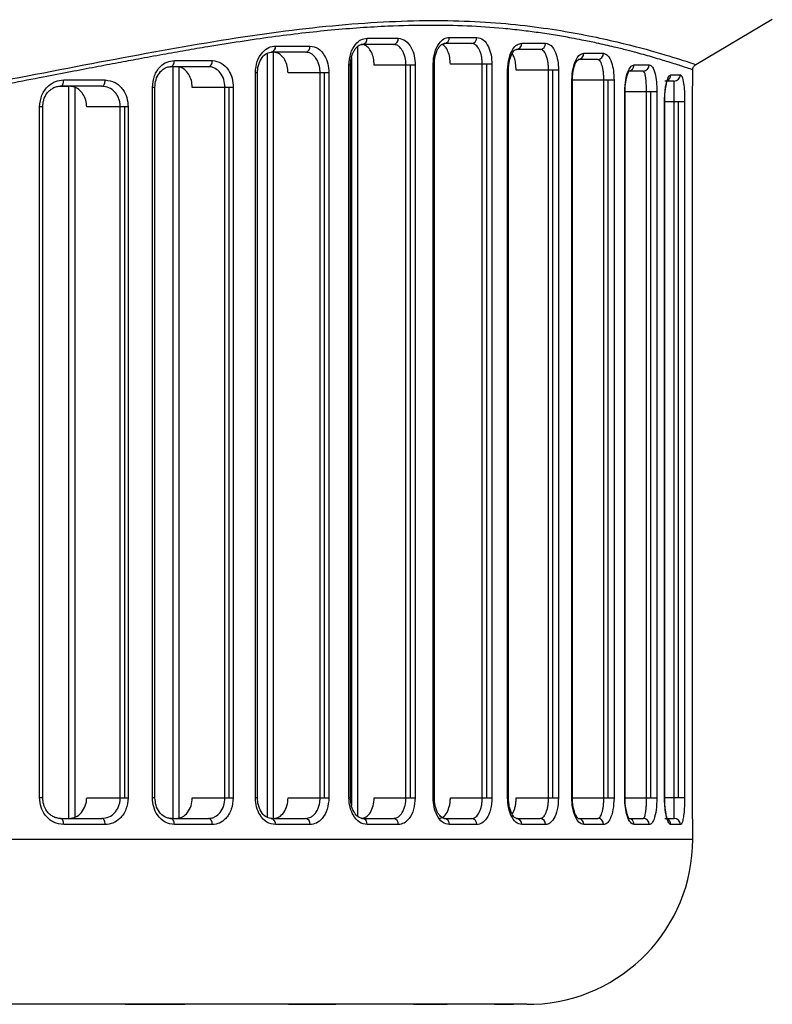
# Model space of a CAD drawing. Header units: millimetres. Extents: x 0 to 320, y 0 to 226.
# Tile 5 of 9: x 114 to 150, y 8 to 56. Entities that reach past the tile are written whole.
import ezdxf

# ---------------------------------------------------------------- set-up
doc = ezdxf.new("R2010")
doc.units = ezdxf.units.MM

msp = doc.modelspace()

# ---------------------------------------------------------------- linework, layer by layer
at = {"color": 7, "linetype": 'Continuous', "lineweight": 25}
for p, q in [((146.578, 53.58), (150.284, 55.772)), ((130.653, 54.857), (132.161, 54.857)), ((134.635, 54.897), (135.973, 54.897)), ((126.214, 54.478), (127.888, 54.478)), ((130.194, 54.44), (130.194, 17.198)), ((131.929, 54.557), (130.429, 54.557)), ((135.723, 54.597), (134.392, 54.597)), ((138.145, 54.615), (139.302, 54.615)), ((125.812, 54.125), (125.812, 17.135)), ((127.677, 54.178), (126.011, 54.178)), ((126.105, 54.178), (126.105, 17.081)), ((129.901, 53.925), (129.901, 17.713)), ((139.036, 54.315), (137.884, 54.315)), ((141.148, 54.124), (142.108, 54.124)), ((122.972, 53.477), (121.134, 53.477)), ((121.245, 53.477), (121.245, 17.081)), ((121.319, 53.777), (123.16, 53.777)), ((121.538, 53.458), (121.538, 17.081)), ((129.775, 18.081), (129.775, 53.557)), ((129.854, 53.557), (129.775, 53.557)), ((129.854, 18.081), (129.854, 53.557)), ((132.985, 53.557), (130.996, 53.557)), ((132.538, 18.081), (132.538, 53.557)), ((132.75, 18.081), (132.75, 53.557)), ((132.985, 53.557), (132.985, 18.081)), ((133.852, 18.081), (133.852, 53.597)), ((133.912, 53.597), (133.852, 53.597)), ((133.912, 18.081), (133.912, 53.597)), ((136.7, 53.597), (134.688, 53.597)), ((136.235, 18.081), (136.235, 53.597)), ((136.447, 18.081), (136.447, 53.597)), ((136.7, 53.597), (136.7, 18.081)), ((141.829, 53.824), (140.873, 53.824)), ((143.588, 53.566), (144.321, 53.566)), ((125.242, 18.081), (125.242, 53.178)), ((125.344, 53.178), (125.242, 53.178)), ((125.344, 18.081), (125.344, 53.178)), ((128.806, 53.178), (126.826, 53.178)), ((128.379, 18.081), (128.379, 53.178)), ((128.591, 18.081), (128.591, 53.178)), ((128.806, 53.178), (128.806, 18.081)), ((137.461, 18.081), (137.461, 53.315)), ((137.504, 53.315), (137.461, 53.315)), ((137.504, 18.081), (137.504, 53.315)), ((139.926, 53.315), (137.874, 53.315)), ((139.445, 18.081), (139.445, 53.315)), ((139.657, 18.081), (139.657, 53.315)), ((139.926, 53.315), (139.926, 18.081)), ((144.031, 53.266), (143.301, 53.266)), ((145.37, 53.079), (145.829, 53.079)), ((146.431, 52.776), (146.431, 53.321)), ((115.794, 52.534), (116.215, 52.534)), ((117.806, 52.534), (115.802, 52.534)), ((115.956, 52.834), (117.97, 52.834)), ((116.196, 52.534), (116.196, 17.081)), ((116.489, 52.471), (116.489, 17.144)), ((120.252, 18.081), (120.252, 52.477)), ((120.377, 52.477), (120.252, 52.477)), ((120.377, 18.081), (120.377, 52.477)), ((124.173, 52.477), (122.186, 52.477)), ((123.767, 18.081), (123.767, 52.477)), ((123.98, 18.081), (123.98, 52.477)), ((124.173, 52.477), (124.173, 18.081)), ((140.572, 18.081), (140.572, 52.824)), ((142.616, 52.824), (140.572, 52.824)), ((140.6, 18.081), (140.6, 52.824)), ((142.122, 18.081), (142.122, 52.824)), ((142.334, 18.081), (142.334, 52.824)), ((142.616, 52.824), (142.616, 18.081)), ((145.531, 52.779), (145.075, 52.779)), ((143.134, 18.081), (143.134, 52.266)), ((144.695, 52.266), (143.134, 52.266)), ((143.15, 18.081), (143.15, 52.266)), ((144.191, 18.081), (144.191, 52.266)), ((144.403, 18.081), (144.403, 52.266)), ((144.695, 52.266), (144.695, 18.081)), ((114.788, 18.081), (114.788, 51.534)), ((114.94, 51.534), (114.788, 51.534)), ((114.94, 18.081), (114.94, 51.534)), ((119.079, 51.534), (117.071, 51.534)), ((118.699, 18.081), (118.699, 51.534)), ((118.911, 18.081), (118.911, 51.534)), ((119.079, 51.534), (119.079, 18.081)), ((145.063, 18.081), (145.063, 51.779)), ((146.036, 51.779), (145.063, 51.779)), ((145.069, 18.081), (145.069, 51.779)), ((145.526, 18.081), (145.526, 51.779)), ((145.738, 18.081), (145.738, 51.779)), ((146.036, 51.779), (146.036, 18.081)), ((146.411, 18.081), (146.411, 51.513)), ((146.412, 51.513), (146.411, 51.513)), ((146.412, 18.081), (146.412, 51.513)), ((114.94, 18.081), (114.788, 18.081)), ((117.071, 18.081), (119.079, 18.081)), ((120.377, 18.081), (120.252, 18.081)), ((122.186, 18.081), (124.173, 18.081)), ((125.344, 18.081), (125.242, 18.081)), ((126.826, 18.081), (128.806, 18.081)), ((129.854, 18.081), (129.775, 18.081)), ((130.996, 18.081), (132.985, 18.081)), ((133.912, 18.081), (133.852, 18.081)), ((134.688, 18.081), (136.7, 18.081)), ((137.504, 18.081), (137.461, 18.081)), ((137.874, 18.081), (139.926, 18.081)), ((140.572, 18.081), (142.616, 18.081)), ((143.134, 18.081), (144.695, 18.081)), ((146.036, 18.081), (145.063, 18.081)), ((146.412, 18.081), (146.411, 18.081)), ((115.802, 17.081), (117.806, 17.081)), ((117.97, 16.781), (115.956, 16.781)), ((121.134, 17.081), (122.972, 17.081)), ((123.16, 16.781), (121.319, 16.781)), ((126.011, 17.081), (127.677, 17.081)), ((127.888, 16.781), (126.214, 16.781)), ((130.429, 17.081), (131.929, 17.081)), ((132.161, 16.781), (130.653, 16.781)), ((134.392, 17.081), (135.723, 17.081)), ((135.973, 16.781), (134.635, 16.781)), ((137.884, 17.081), (139.036, 17.081)), ((139.302, 16.781), (138.145, 16.781)), ((140.873, 17.081), (141.829, 17.081)), ((142.108, 16.781), (141.148, 16.781)), ((143.301, 17.081), (144.031, 17.081)), ((144.321, 16.781), (143.588, 16.781)), ((145.075, 17.081), (145.531, 17.081)), ((145.829, 16.781), (145.37, 16.781)), ((146.431, 16.081), (146.431, 16.818)), ((94.38, 16.081), (146.431, 16.081)), ((121.464, 8.081), (112.848, 8.081)), ((119.74, 8.086), (121.422, 8.086)), ((119.747, 8.087), (121.43, 8.087)), ((128.564, 8.081), (121.821, 8.081)), ((127.578, 8.086), (128.908, 8.086)), ((127.587, 8.087), (128.917, 8.087)), ((128.908, 8.086), (128.917, 8.087)), ((133.713, 8.081), (129.138, 8.081)), ((133.518, 8.087), (134.439, 8.087)), ((136.802, 8.081), (134.479, 8.081)), ((137.282, 8.087), (137.753, 8.087)), ((138.396, 8.081), (137.611, 8.081)), ((138.704, 8.086), (138.715, 8.086)), ((138.715, 8.087), (138.726, 8.087))]:
    msp.add_line(p, q, dxfattribs=at)
at = {"color": 7, "linetype": 'Continuous', "lineweight": 25, "flags": 128}
for points in [[(121.14, 53.477), (121.175, 53.483), (121.209, 53.5), (121.24, 53.528), (121.267, 53.565), (121.289, 53.61), (121.306, 53.662), (121.316, 53.719), (121.319, 53.777)], [(122.972, 53.477), (123.008, 53.483), (123.044, 53.5), (123.076, 53.528), (123.105, 53.565), (123.128, 53.61), (123.145, 53.662), (123.156, 53.719), (123.16, 53.777)], [(115.802, 52.534), (115.832, 52.54), (115.861, 52.557), (115.887, 52.585), (115.91, 52.622), (115.93, 52.668), (115.944, 52.72), (115.953, 52.776), (115.956, 52.834)], [(117.806, 52.534), (117.838, 52.54), (117.869, 52.557), (117.897, 52.585), (117.922, 52.622), (117.942, 52.668), (117.957, 52.72), (117.967, 52.776), (117.97, 52.834)], [(115.956, 16.781), (115.953, 16.84), (115.944, 16.896), (115.93, 16.948), (115.91, 16.993), (115.887, 17.031), (115.861, 17.058), (115.832, 17.075), (115.802, 17.081)], [(117.97, 16.781), (117.967, 16.84), (117.957, 16.896), (117.942, 16.948), (117.922, 16.993), (117.897, 17.031), (117.869, 17.058), (117.838, 17.075), (117.806, 17.081)], [(121.319, 16.781), (121.316, 16.84), (121.306, 16.896), (121.289, 16.948), (121.267, 16.993), (121.24, 17.031), (121.209, 17.058), (121.175, 17.075), (121.14, 17.081)], [(123.16, 16.781), (123.156, 16.84), (123.145, 16.896), (123.128, 16.948), (123.105, 16.993), (123.076, 17.031), (123.044, 17.058), (123.008, 17.075), (122.972, 17.081)], [(134.424, 8.087), (134.425, 8.086), (134.479, 8.081)]]:
    msp.add_lwpolyline(points, dxfattribs=at)
at = {"color": 7, "linetype": 'Continuous', "lineweight": 25}
for centre, radius, start, end in [((130.385, 54.824), 0.271, 279.4152, 7.0243), ((131.89, 54.826), 0.273, 278.2951, 6.392), ((134.36, 54.872), 0.276, 276.5706, 5.3265), ((135.695, 54.874), 0.278, 275.6946, 4.7393), ((125.951, 54.438), 0.266, 283.0522, 8.7885), ((127.623, 54.44), 0.268, 281.619, 8.1432), ((137.863, 54.597), 0.282, 274.3498, 3.7722), ((139.018, 54.599), 0.284, 273.6706, 3.2514), ((140.86, 54.112), 0.288, 272.6384, 2.4153), ((141.818, 54.114), 0.29, 272.1252, 1.9782), ((143.294, 53.559), 0.293, 271.3644, 1.3023), ((144.026, 53.561), 0.295, 271.0004, 0.9666), ((145.07, 53.078), 0.3, 294.2476, 0.2455), ((145.53, 53.078), 0.299, 270.2788, 0.2761), ((125.951, 16.822), 0.266, 351.2115, 76.9478), ((127.623, 16.819), 0.268, 351.8568, 78.381), ((130.385, 16.814), 0.271, 352.9757, 80.5848), ((131.89, 16.812), 0.273, 353.608, 81.7049), ((134.36, 16.807), 0.276, 354.6735, 83.4294), ((135.695, 16.804), 0.278, 355.2607, 84.3054), ((137.863, 16.8), 0.282, 356.2278, 85.6502), ((139.018, 16.797), 0.284, 356.7486, 86.3294), ((140.86, 16.793), 0.288, 357.5847, 87.3616), ((141.818, 16.791), 0.29, 358.0218, 87.8748), ((143.294, 16.788), 0.293, 358.6977, 88.6356), ((144.026, 16.786), 0.295, 359.0334, 88.9996), ((145.07, 16.782), 0.3, 359.7486, 66.9702), ((145.53, 16.783), 0.299, 359.7239, 89.7212), ((138.431, 16.081), 8, 272.1168, 0), ((138.715, 8.386), 0.3, 270, 272.1168)]:
    msp.add_arc(centre, radius, start, end, dxfattribs=at)
for points, knots in [([(83.931, 53.121), (85.086, 53.13), (87.396, 53.148), (90.846, 53.296), (94.204, 53.528), (97.53, 53.853), (100.883, 54.26), (104.204, 54.739), (107.288, 55.244), (110.464, 55.804), (113.686, 56.403), (116.933, 57.016), (119.868, 57.555), (123.161, 58.121), (126.755, 58.644), (130.56, 59.023), (134.076, 59.157), (136.841, 59.08), (138.971, 58.896), (140.532, 58.699), (141.978, 58.46), (143.206, 58.216), (144.347, 57.958), (145.376, 57.698), (146.245, 57.457), (146.717, 57.315), (146.899, 57.26)], [0, 0, 0, 0, 0.041686, 0.083311, 0.124909, 0.164104, 0.205794, 0.249995, 0.290027, 0.325031, 0.375115, 0.419917, 0.459828, 0.500454, 0.564826, 0.624904, 0.686319, 0.749383, 0.783568, 0.819024, 0.853219, 0.886853, 0.913772, 0.947949, 0.97985, 1, 1, 1, 1]), ([(146.763, 57.01), (146.088, 57.209), (144.741, 57.605), (142.118, 58.197), (139.073, 58.674), (135.202, 58.951), (130.375, 58.841), (124.486, 58.156), (118.069, 57.03), (111.191, 55.704), (103.937, 54.433), (96.999, 53.523), (90.539, 53.019), (84.651, 52.85), (78.758, 52.951), (72.289, 53.397), (65.327, 54.265), (58.023, 55.504), (51.07, 56.823), (44.554, 57.983), (38.556, 58.755), (33.617, 58.96), (29.638, 58.765), (26.478, 58.336), (23.772, 57.771), (21.278, 57.095), (19.233, 56.416), (17.831, 55.882), (17.67, 55.817), (17.591, 55.785)], [0, 0, 0, 0, 0.031432, 0.062682, 0.093993, 0.125418, 0.166795, 0.208198, 0.25009, 0.291777, 0.333643, 0.375505, 0.406727, 0.438116, 0.469629, 0.500814, 0.542356, 0.584289, 0.625984, 0.667753, 0.709429, 0.750716, 0.781895, 0.813304, 0.844475, 0.875621, 0.917481, 0.959309, 1, 1, 1, 1]), ([(94.516, 50.086), (96.91, 50.331), (101.692, 50.821), (108.542, 51.958), (115.045, 53.195), (121.148, 54.373), (126.774, 55.283), (131.842, 55.736), (136.264, 55.724), (139.959, 55.283), (142.888, 54.673), (144.996, 54.093), (146.331, 53.666), (146.496, 53.608), (146.578, 53.58)], [0, 0, 0, 0, 0.083529, 0.166903, 0.250548, 0.333741, 0.417487, 0.500697, 0.583522, 0.667195, 0.750455, 0.833555, 0.917174, 1, 1, 1, 1]), ([(146.431, 53.321), (146.406, 53.33), (146.357, 53.348), (145.948, 53.485), (145.422, 53.654), (144.915, 53.809), (144.545, 53.919), (144.149, 54.032), (143.719, 54.151), (143.219, 54.282), (142.573, 54.442), (141.848, 54.607), (141.147, 54.752), (140.483, 54.881), (139.784, 55.002), (138.977, 55.124), (138.132, 55.234), (137.007, 55.354), (135.533, 55.458), (133.671, 55.492), (131.493, 55.441), (128.964, 55.268), (126.046, 54.927), (123.652, 54.561), (121.862, 54.258), (120.744, 54.06), (119.647, 53.86), (118.56, 53.657), (117.466, 53.45), (116.26, 53.219), (114.888, 52.954), (113.2, 52.629), (111.363, 52.281), (109.395, 51.918), (107.552, 51.592), (105.663, 51.273), (102.933, 50.841), (99.235, 50.318), (96.093, 50.013), (94.517, 49.86)], [0, 0, 0, 0, 0.045261, 0.092068, 0.13886, 0.156928, 0.175852, 0.193392, 0.209697, 0.228479, 0.249739, 0.276707, 0.297076, 0.310844, 0.331489, 0.351933, 0.370549, 0.390882, 0.427259, 0.463019, 0.499279, 0.545844, 0.591702, 0.638405, 0.653782, 0.6698, 0.686458, 0.700183, 0.715174, 0.731524, 0.749231, 0.770177, 0.798228, 0.820474, 0.845255, 0.867429, 0.890425, 0.945031, 1, 1, 1, 1]), ([(129.775, 53.557), (129.791, 53.748), (129.825, 54.13), (130.063, 54.557), (130.352, 54.811), (130.553, 54.841), (130.653, 54.857)], [0, 0, 0, 0, 0.279545, 0.558845, 0.778901, 1, 1, 1, 1]), ([(132.161, 54.857), (132.282, 54.832), (132.525, 54.784), (132.795, 54.438), (132.957, 54.009), (132.976, 53.708), (132.985, 53.557)], [0, 0, 0, 0, 0.279638, 0.558979, 0.778971, 1, 1, 1, 1]), ([(133.852, 53.597), (133.867, 53.789), (133.897, 54.174), (134.111, 54.6), (134.369, 54.852), (134.547, 54.882), (134.635, 54.897)], [0, 0, 0, 0, 0.279489, 0.55877, 0.778869, 1, 1, 1, 1]), ([(135.973, 54.897), (136.079, 54.873), (136.292, 54.826), (136.53, 54.483), (136.674, 54.054), (136.692, 53.75), (136.7, 53.597)], [0, 0, 0, 0, 0.279726, 0.559111, 0.779049, 1, 1, 1, 1]), ([(125.242, 53.178), (125.26, 53.369), (125.298, 53.752), (125.561, 54.178), (125.881, 54.433), (126.103, 54.463), (126.214, 54.478)], [0, 0, 0, 0, 0.279541, 0.558846, 0.778904, 1, 1, 1, 1]), ([(127.888, 54.478), (128.023, 54.454), (128.294, 54.405), (128.595, 54.058), (128.774, 53.63), (128.796, 53.329), (128.806, 53.178)], [0, 0, 0, 0, 0.279609, 0.558932, 0.778947, 1, 1, 1, 1]), ([(129.854, 53.557), (129.858, 53.636), (129.865, 53.792), (129.914, 54.007), (129.986, 54.19), (130.101, 54.381), (130.269, 54.539), (130.405, 54.554), (130.47, 54.562)], [0, 0, 0, 0, 0.14476, 0.283717, 0.416475, 0.54413, 0.781553, 1, 1, 1, 1]), ([(130.996, 53.557), (130.99, 53.668), (130.976, 53.892), (130.869, 54.191), (130.711, 54.417), (130.533, 54.539), (130.414, 54.552), (130.366, 54.557)], [0, 0, 0, 0, 0.2130401, 0.4260555, 0.6397709, 0.8548121, 1, 1, 1, 1]), ([(132.538, 53.557), (132.53, 53.683), (132.518, 53.876), (132.443, 54.11), (132.378, 54.241), (132.309, 54.346), (132.228, 54.438), (132.098, 54.534), (131.99, 54.548), (131.929, 54.557)], [0, 0, 0, 0, 0.23842, 0.366348, 0.499828, 0.561292, 0.665224, 0.811513, 1, 1, 1, 1]), ([(133.912, 53.597), (133.916, 53.686), (133.923, 53.857), (133.974, 54.086), (134.045, 54.273), (134.15, 54.454), (134.29, 54.589), (134.39, 54.598), (134.436, 54.602)], [0, 0, 0, 0, 0.157135, 0.304493, 0.44228, 0.57106, 0.8012, 1, 1, 1, 1]), ([(134.688, 53.597), (134.682, 53.708), (134.671, 53.929), (134.579, 54.222), (134.449, 54.45), (134.337, 54.522), (134.283, 54.557)], [0, 0, 0, 0, 0.252193, 0.504284, 0.759255, 1, 1, 1, 1]), ([(136.235, 53.597), (136.233, 53.663), (136.229, 53.797), (136.188, 54.051), (136.093, 54.33), (135.973, 54.483), (135.893, 54.543), (135.829, 54.583), (135.769, 54.591), (135.723, 54.597)], [0, 0, 0, 0, 0.124254, 0.251126, 0.500161, 0.749472, 0.776993, 0.827991, 1, 1, 1, 1]), ([(137.461, 53.315), (137.474, 53.51), (137.502, 53.898), (137.691, 54.323), (137.915, 54.572), (138.068, 54.601), (138.145, 54.615)], [0, 0, 0, 0, 0.27943, 0.558627, 0.778833, 1, 1, 1, 1]), ([(139.302, 54.615), (139.393, 54.592), (139.573, 54.546), (139.777, 54.209), (139.903, 53.778), (139.918, 53.47), (139.926, 53.315)], [0, 0, 0, 0, 0.27987, 0.559112, 0.779224, 1, 1, 1, 1]), ([(125.344, 53.178), (125.347, 53.249), (125.353, 53.39), (125.414, 53.654), (125.553, 53.932), (125.789, 54.15), (125.962, 54.172), (126.048, 54.183)], [0, 0, 0, 0, 0.130852, 0.260174, 0.512441, 0.758536, 1, 1, 1, 1]), ([(126.826, 53.178), (126.818, 53.291), (126.803, 53.515), (126.682, 53.815), (126.504, 54.041), (126.305, 54.161), (126.173, 54.173), (126.121, 54.178)], [0, 0, 0, 0, 0.2146864, 0.4293725, 0.6440672, 0.8587603, 1, 1, 1, 1]), ([(128.379, 53.178), (128.373, 53.283), (128.362, 53.46), (128.284, 53.7), (128.185, 53.886), (128.059, 54.028), (127.893, 54.148), (127.76, 54.166), (127.677, 54.178)], [0, 0, 0, 0, 0.200134, 0.337821, 0.500318, 0.643751, 0.774996, 1, 1, 1, 1]), ([(137.504, 53.315), (137.507, 53.407), (137.514, 53.584), (137.561, 53.82), (137.624, 54.009), (137.714, 54.188), (137.83, 54.314), (137.9, 54.318), (137.932, 54.32)], [0, 0, 0, 0, 0.157613, 0.305376, 0.443511, 0.572017, 0.801896, 1, 1, 1, 1]), ([(137.874, 53.315), (137.869, 53.423), (137.859, 53.638), (137.79, 53.923), (137.718, 54.054), (137.683, 54.117)], [0, 0, 0, 0, 0.341368, 0.682439, 1, 1, 1, 1]), ([(139.445, 53.315), (139.443, 53.383), (139.44, 53.519), (139.415, 53.712), (139.376, 53.889), (139.307, 54.09), (139.222, 54.222), (139.124, 54.301), (139.07, 54.31), (139.036, 54.315)], [0, 0, 0, 0, 0.123794, 0.250691, 0.3712, 0.500655, 0.749745, 0.840033, 1, 1, 1, 1]), ([(140.572, 52.824), (140.584, 53.022), (140.608, 53.417), (140.771, 53.841), (140.959, 54.082), (141.085, 54.11), (141.148, 54.124)], [0, 0, 0, 0, 0.279229, 0.558458, 0.778869, 1, 1, 1, 1]), ([(142.108, 54.124), (142.181, 54.102), (142.326, 54.057), (142.492, 53.729), (142.597, 53.297), (142.61, 52.982), (142.616, 52.824)], [0, 0, 0, 0, 0.28011, 0.559487, 0.779519, 1, 1, 1, 1]), ([(120.252, 52.477), (120.273, 52.669), (120.314, 53.054), (120.604, 53.48), (120.955, 53.732), (121.198, 53.762), (121.319, 53.777)], [0, 0, 0, 0, 0.279538, 0.558771, 0.778875, 1, 1, 1, 1]), ([(120.377, 52.477), (120.388, 52.602), (120.41, 52.858), (120.583, 53.192), (120.8, 53.386), (121.007, 53.472), (121.117, 53.479), (121.173, 53.482)], [0, 0, 0, 0, 0.230231, 0.473334, 0.729221, 0.862675, 1, 1, 1, 1]), ([(122.186, 52.477), (122.178, 52.589), (122.161, 52.813), (122.028, 53.112), (121.832, 53.338), (121.613, 53.46), (121.466, 53.472), (121.407, 53.477)], [0, 0, 0, 0, 0.213371, 0.42673, 0.640465, 0.855119, 1, 1, 1, 1]), ([(123.767, 52.477), (123.756, 52.607), (123.732, 52.87), (123.554, 53.195), (123.343, 53.378), (123.144, 53.463), (123.031, 53.472), (122.972, 53.477)], [0, 0, 0, 0, 0.2470789, 0.4994582, 0.7276987, 0.8584501, 1, 1, 1, 1]), ([(123.16, 53.777), (123.309, 53.753), (123.606, 53.705), (123.938, 53.359), (124.137, 52.93), (124.161, 52.628), (124.173, 52.477)], [0, 0, 0, 0, 0.279637, 0.558962, 0.778961, 1, 1, 1, 1]), ([(140.6, 52.824), (140.605, 52.952), (140.614, 53.15), (140.661, 53.385), (140.71, 53.549), (140.767, 53.683), (140.85, 53.816), (140.893, 53.824), (140.923, 53.829)], [0, 0, 0, 0, 0.209182, 0.324928, 0.447503, 0.5762, 0.711486, 1, 1, 1, 1]), ([(142.122, 52.824), (142.121, 52.894), (142.119, 53.035), (142.1, 53.232), (142.071, 53.411), (142.021, 53.609), (141.96, 53.736), (141.89, 53.811), (141.852, 53.819), (141.829, 53.824)], [0, 0, 0, 0, 0.123244, 0.250584, 0.370278, 0.500599, 0.749753, 0.843328, 1, 1, 1, 1]), ([(143.134, 52.266), (143.145, 52.468), (143.165, 52.875), (143.297, 53.294), (143.444, 53.526), (143.54, 53.552), (143.588, 53.566)], [0, 0, 0, 0, 0.27893, 0.558352, 0.779136, 1, 1, 1, 1]), ([(144.321, 53.566), (144.374, 53.545), (144.479, 53.503), (144.6, 53.188), (144.68, 52.755), (144.69, 52.429), (144.695, 52.266)], [0, 0, 0, 0, 0.279096, 0.558722, 0.779537, 1, 1, 1, 1]), ([(146.431, 53.321), (146.433, 53.347), (146.437, 53.399), (146.468, 53.471), (146.515, 53.535), (146.557, 53.565), (146.578, 53.58)], [0, 0, 0, 0, 0.245756, 0.5, 0.754244, 1, 1, 1, 1]), ([(143.15, 52.266), (143.152, 52.346), (143.155, 52.508), (143.181, 52.734), (143.218, 52.928), (143.262, 53.082), (143.303, 53.19), (143.345, 53.268), (143.347, 53.266), (143.349, 53.265)], [0, 0, 0, 0, 0.134604, 0.269173, 0.403311, 0.53732, 0.670779, 0.804341, 1, 1, 1, 1]), ([(144.191, 52.266), (144.191, 52.339), (144.189, 52.488), (144.178, 52.691), (144.163, 52.871), (144.135, 53.064), (144.092, 53.23), (144.052, 53.254), (144.031, 53.266)], [0, 0, 0, 0, 0.122873, 0.251675, 0.37037, 0.502277, 0.751361, 1, 1, 1, 1]), ([(145.063, 51.779), (145.064, 51.873), (145.067, 52.061), (145.09, 52.323), (145.124, 52.557), (145.18, 52.811), (145.265, 53.032), (145.335, 53.063), (145.37, 53.079)], [0, 0, 0, 0, 0.124007, 0.250357, 0.373321, 0.500937, 0.75085, 1, 1, 1, 1]), ([(145.829, 53.079), (145.858, 53.06), (145.917, 53.021), (145.983, 52.722), (146.027, 52.292), (146.033, 51.95), (146.036, 51.779)], [0, 0, 0, 0, 0.279652, 0.559496, 0.779961, 1, 1, 1, 1]), ([(114.788, 51.534), (114.811, 51.729), (114.858, 52.118), (115.178, 52.542), (115.561, 52.79), (115.824, 52.82), (115.956, 52.834)], [0, 0, 0, 0, 0.279406, 0.558635, 0.778847, 1, 1, 1, 1]), ([(114.94, 51.534), (114.949, 51.645), (114.969, 51.882), (115.109, 52.149), (115.275, 52.332), (115.435, 52.446), (115.624, 52.525), (115.76, 52.535), (115.83, 52.539)], [0, 0, 0, 0, 0.203114, 0.436472, 0.565162, 0.702167, 0.846935, 1, 1, 1, 1]), ([(117.071, 51.534), (117.062, 51.645), (117.044, 51.867), (116.902, 52.162), (116.691, 52.388), (116.449, 52.515), (116.284, 52.529), (116.215, 52.534)], [0, 0, 0, 0, 0.209061, 0.418062, 0.628817, 0.843622, 1, 1, 1, 1]), ([(118.699, 51.534), (118.695, 51.599), (118.689, 51.729), (118.637, 51.918), (118.553, 52.097), (118.402, 52.301), (118.153, 52.492), (117.922, 52.52), (117.806, 52.534)], [0, 0, 0, 0, 0.1210548, 0.2447827, 0.3714488, 0.5013006, 0.7505078, 1, 1, 1, 1]), ([(117.97, 52.834), (118.131, 52.811), (118.455, 52.763), (118.819, 52.421), (119.04, 51.991), (119.066, 51.687), (119.079, 51.534)], [0, 0, 0, 0, 0.279723, 0.559074, 0.779023, 1, 1, 1, 1]), ([(145.069, 51.779), (145.071, 51.886), (145.075, 52.094), (145.103, 52.362), (145.134, 52.561), (145.175, 52.73), (145.18, 52.763), (145.183, 52.783)], [0, 0, 0, 0, 0.201196, 0.390794, 0.569556, 0.737477, 1, 1, 1, 1]), ([(145.526, 51.779), (145.526, 51.856), (145.526, 52.016), (145.528, 52.226), (145.53, 52.405), (145.533, 52.591), (145.535, 52.746), (145.533, 52.768), (145.531, 52.779)], [0, 0, 0, 0, 0.120796, 0.250603, 0.367633, 0.50119, 0.750676, 1, 1, 1, 1]), ([(146.411, 51.513), (146.412, 51.618), (146.412, 51.827), (146.416, 52.101), (146.42, 52.332), (146.426, 52.569), (146.431, 52.741), (146.43, 52.767), (146.43, 52.776)], [0, 0, 0, 0, 0.142644, 0.285423, 0.422927, 0.571378, 0.855444, 1, 1, 1, 1]), ([(115.956, 16.781), (115.788, 16.805), (115.454, 16.852), (115.069, 17.192), (114.831, 17.622), (114.802, 17.928), (114.788, 18.081)], [0, 0, 0, 0, 0.279783, 0.558981, 0.779119, 1, 1, 1, 1]), ([(115.83, 17.076), (115.76, 17.081), (115.624, 17.09), (115.436, 17.169), (115.275, 17.283), (115.109, 17.465), (114.969, 17.733), (114.949, 17.97), (114.94, 18.081)], [0, 0, 0, 0, 0.1524495, 0.2973914, 0.4340842, 0.5630085, 0.7962075, 1, 1, 1, 1]), ([(116.215, 17.081), (116.326, 17.096), (116.549, 17.125), (116.834, 17.352), (116.992, 17.63), (117.062, 17.882), (117.068, 18.015), (117.071, 18.081)], [0, 0, 0, 0, 0.249806, 0.499353, 0.748443, 0.874998, 1, 1, 1, 1]), ([(117.806, 17.081), (117.922, 17.096), (118.153, 17.124), (118.403, 17.315), (118.553, 17.52), (118.637, 17.698), (118.689, 17.887), (118.695, 18.017), (118.699, 18.081)], [0, 0, 0, 0, 0.250065, 0.499166, 0.628878, 0.75542, 0.879039, 1, 1, 1, 1]), ([(119.079, 18.081), (119.058, 17.888), (119.015, 17.502), (118.716, 17.076), (118.352, 16.825), (118.097, 16.796), (117.97, 16.781)], [0, 0, 0, 0, 0.279503, 0.558708, 0.778848, 1, 1, 1, 1]), ([(121.319, 16.781), (121.165, 16.805), (120.856, 16.853), (120.504, 17.198), (120.29, 17.627), (120.265, 17.93), (120.252, 18.081)], [0, 0, 0, 0, 0.279672, 0.559029, 0.778999, 1, 1, 1, 1]), ([(121.173, 17.076), (121.117, 17.079), (121.007, 17.086), (120.801, 17.172), (120.583, 17.366), (120.41, 17.7), (120.388, 17.956), (120.377, 18.081)], [0, 0, 0, 0, 0.136797, 0.270511, 0.526515, 0.769297, 1, 1, 1, 1]), ([(121.407, 17.081), (121.509, 17.096), (121.714, 17.126), (121.971, 17.356), (122.15, 17.687), (122.174, 17.95), (122.186, 18.081)], [0, 0, 0, 0, 0.25007, 0.499909, 0.749263, 1, 1, 1, 1]), ([(122.972, 17.081), (123.031, 17.086), (123.144, 17.095), (123.343, 17.181), (123.555, 17.364), (123.732, 17.689), (123.756, 17.951), (123.767, 18.081)], [0, 0, 0, 0, 0.141662, 0.272527, 0.500997, 0.753122, 1, 1, 1, 1]), ([(124.173, 18.081), (124.154, 17.89), (124.116, 17.506), (123.845, 17.08), (123.512, 16.826), (123.277, 16.796), (123.16, 16.781)], [0, 0, 0, 0, 0.279526, 0.558819, 0.778889, 1, 1, 1, 1]), ([(126.214, 16.781), (126.073, 16.806), (125.791, 16.854), (125.47, 17.201), (125.277, 17.629), (125.253, 17.93), (125.242, 18.081)], [0, 0, 0, 0, 0.279616, 0.558944, 0.778953, 1, 1, 1, 1]), ([(126.048, 17.076), (125.963, 17.087), (125.789, 17.109), (125.553, 17.327), (125.415, 17.605), (125.353, 17.868), (125.347, 18.01), (125.344, 18.081)], [0, 0, 0, 0, 0.241062, 0.487335, 0.739452, 0.868568, 1, 1, 1, 1]), ([(127.677, 17.081), (127.76, 17.093), (127.893, 17.112), (128.059, 17.232), (128.185, 17.374), (128.284, 17.56), (128.362, 17.799), (128.373, 17.976), (128.379, 18.081)], [0, 0, 0, 0, 0.2251419, 0.3565227, 0.5001349, 0.6623926, 0.7999242, 1, 1, 1, 1]), ([(128.806, 18.081), (128.789, 17.89), (128.755, 17.508), (128.51, 17.081), (128.208, 16.827), (127.994, 16.796), (127.888, 16.781)], [0, 0, 0, 0, 0.27955, 0.558855, 0.778907, 1, 1, 1, 1]), ([(130.653, 16.781), (130.526, 16.805), (130.271, 16.854), (129.981, 17.201), (129.806, 17.629), (129.785, 17.93), (129.775, 18.081)], [0, 0, 0, 0, 0.279617, 0.558938, 0.778949, 1, 1, 1, 1]), ([(130.47, 17.076), (130.405, 17.083), (130.27, 17.098), (130.101, 17.256), (129.986, 17.447), (129.915, 17.63), (129.865, 17.845), (129.858, 18.001), (129.854, 18.081)], [0, 0, 0, 0, 0.217945, 0.455564, 0.582937, 0.71597, 0.854617, 1, 1, 1, 1]), ([(130.366, 17.081), (130.449, 17.096), (130.615, 17.126), (130.823, 17.356), (130.967, 17.687), (130.987, 17.95), (130.996, 18.081)], [0, 0, 0, 0, 0.2500697, 0.4999201, 0.7492822, 1, 1, 1, 1]), ([(131.929, 17.081), (131.99, 17.089), (132.098, 17.104), (132.228, 17.2), (132.309, 17.292), (132.378, 17.397), (132.443, 17.529), (132.518, 17.762), (132.53, 17.955), (132.538, 18.081)], [0, 0, 0, 0, 0.188578, 0.334971, 0.439022, 0.50062, 0.63395, 0.761753, 1, 1, 1, 1]), ([(132.985, 18.081), (132.97, 17.889), (132.939, 17.506), (132.719, 17.08), (132.448, 16.826), (132.257, 16.796), (132.161, 16.781)], [0, 0, 0, 0, 0.279515, 0.558817, 0.778892, 1, 1, 1, 1]), ([(134.635, 16.781), (134.523, 16.805), (134.297, 16.853), (134.038, 17.198), (133.88, 17.627), (133.861, 17.93), (133.852, 18.081)], [0, 0, 0, 0, 0.279676, 0.55901, 0.778986, 1, 1, 1, 1]), ([(134.436, 17.076), (134.39, 17.08), (134.29, 17.089), (134.15, 17.224), (134.045, 17.405), (133.975, 17.592), (133.923, 17.821), (133.916, 17.992), (133.912, 18.081)], [0, 0, 0, 0, 0.19825, 0.428474, 0.557287, 0.695175, 0.842197, 1, 1, 1, 1]), ([(134.135, 17.081), (134.207, 17.096), (134.352, 17.125), (134.535, 17.352), (134.637, 17.63), (134.682, 17.882), (134.686, 18.015), (134.688, 18.081)], [0, 0, 0, 0, 0.2498025, 0.4993726, 0.7484773, 0.8750607, 1, 1, 1, 1]), ([(135.723, 17.081), (135.769, 17.088), (135.83, 17.096), (135.893, 17.136), (135.974, 17.196), (136.094, 17.349), (136.188, 17.627), (136.229, 17.882), (136.233, 18.015), (136.235, 18.081)], [0, 0, 0, 0, 0.172255, 0.223405, 0.251096, 0.500288, 0.749416, 0.875994, 1, 1, 1, 1]), ([(136.7, 18.081), (136.686, 17.888), (136.659, 17.501), (136.463, 17.076), (136.225, 16.826), (136.057, 16.796), (135.973, 16.781)], [0, 0, 0, 0, 0.279478, 0.558705, 0.778857, 1, 1, 1, 1]), ([(138.145, 16.781), (138.047, 16.805), (137.853, 16.851), (137.626, 17.191), (137.486, 17.622), (137.469, 17.928), (137.461, 18.081)], [0, 0, 0, 0, 0.279787, 0.558946, 0.779091, 1, 1, 1, 1]), ([(137.932, 17.076), (137.9, 17.078), (137.831, 17.082), (137.715, 17.208), (137.624, 17.387), (137.561, 17.576), (137.514, 17.811), (137.507, 17.989), (137.504, 18.081)], [0, 0, 0, 0, 0.1973975, 0.4272016, 0.5559074, 0.6940767, 0.8415912, 1, 1, 1, 1]), ([(137.675, 17.284), (137.695, 17.309), (137.742, 17.366), (137.794, 17.513), (137.839, 17.686), (137.868, 17.879), (137.872, 18.014), (137.874, 18.081)], [0, 0, 0, 0, 0.160146, 0.370856, 0.579421, 0.790199, 1, 1, 1, 1]), ([(139.036, 17.081), (139.07, 17.087), (139.124, 17.095), (139.222, 17.175), (139.307, 17.307), (139.376, 17.508), (139.415, 17.685), (139.44, 17.877), (139.443, 18.014), (139.445, 18.081)], [0, 0, 0, 0, 0.1602422, 0.2507893, 0.499802, 0.6292488, 0.7498161, 0.876436, 1, 1, 1, 1]), ([(139.926, 18.081), (139.913, 17.885), (139.889, 17.493), (139.719, 17.07), (139.516, 16.824), (139.374, 16.796), (139.302, 16.781)], [0, 0, 0, 0, 0.279304, 0.558549, 0.778855, 1, 1, 1, 1]), ([(141.148, 16.781), (141.068, 16.804), (140.907, 16.848), (140.716, 17.181), (140.594, 17.614), (140.579, 17.925), (140.572, 18.081)], [0, 0, 0, 0, 0.280008, 0.559205, 0.779295, 1, 1, 1, 1]), ([(140.859, 17.104), (140.829, 17.137), (140.78, 17.191), (140.706, 17.366), (140.652, 17.556), (140.609, 17.8), (140.603, 17.985), (140.6, 18.081)], [0, 0, 0, 0, 0.269117, 0.433486, 0.609703, 0.798001, 1, 1, 1, 1]), ([(141.829, 17.081), (141.852, 17.086), (141.89, 17.094), (141.96, 17.169), (142.021, 17.297), (142.071, 17.495), (142.1, 17.674), (142.119, 17.87), (142.121, 18.012), (142.122, 18.081)], [0, 0, 0, 0, 0.1568733, 0.2506349, 0.4999193, 0.6302152, 0.7499501, 0.8769977, 1, 1, 1, 1]), ([(142.616, 18.081), (142.605, 17.881), (142.584, 17.48), (142.444, 17.061), (142.28, 16.823), (142.165, 16.795), (142.108, 16.781)], [0, 0, 0, 0, 0.279038, 0.55841, 0.779002, 1, 1, 1, 1]), ([(143.588, 16.781), (143.527, 16.802), (143.404, 16.845), (143.253, 17.168), (143.153, 17.602), (143.141, 17.921), (143.134, 18.081)], [0, 0, 0, 0, 0.280191, 0.559665, 0.779583, 1, 1, 1, 1]), ([(143.351, 17.078), (143.352, 17.077), (143.354, 17.071), (143.297, 17.162), (143.239, 17.336), (143.194, 17.531), (143.158, 17.785), (143.153, 17.98), (143.15, 18.081)], [0, 0, 0, 0, 0.119689, 0.373002, 0.515015, 0.665823, 0.827381, 1, 1, 1, 1]), ([(144.031, 17.081), (144.052, 17.093), (144.092, 17.117), (144.135, 17.285), (144.163, 17.478), (144.179, 17.658), (144.189, 17.86), (144.191, 18.009), (144.191, 18.081)], [0, 0, 0, 0, 0.249668, 0.499582, 0.631339, 0.749993, 0.877893, 1, 1, 1, 1]), ([(144.695, 18.081), (144.687, 17.875), (144.67, 17.461), (144.565, 17.048), (144.446, 16.82), (144.363, 16.794), (144.321, 16.781)], [0, 0, 0, 0, 0.278656, 0.558449, 0.779539, 1, 1, 1, 1]), ([(145.37, 16.781), (145.335, 16.797), (145.265, 16.828), (145.18, 17.049), (145.124, 17.302), (145.09, 17.535), (145.067, 17.797), (145.064, 17.986), (145.063, 18.081)], [0, 0, 0, 0, 0.24876, 0.498271, 0.626074, 0.749285, 0.873891, 1, 1, 1, 1]), ([(145.185, 17.074), (145.183, 17.086), (145.181, 17.109), (145.143, 17.254), (145.109, 17.449), (145.076, 17.732), (145.072, 17.961), (145.069, 18.081)], [0, 0, 0, 0, 0.223531, 0.390757, 0.576061, 0.778635, 1, 1, 1, 1]), ([(145.531, 17.081), (145.533, 17.092), (145.535, 17.114), (145.533, 17.27), (145.53, 17.456), (145.528, 17.636), (145.526, 17.845), (145.526, 18.004), (145.526, 18.081)], [0, 0, 0, 0, 0.2499569, 0.4998388, 0.6334298, 0.75054, 0.8797088, 1, 1, 1, 1]), ([(146.036, 18.081), (146.034, 17.937), (146.03, 17.648), (145.999, 17.286), (145.956, 17.005), (145.898, 16.818), (145.852, 16.793), (145.829, 16.781)], [0, 0, 0, 0, 0.185971, 0.372348, 0.559858, 0.779869, 1, 1, 1, 1]), ([(146.43, 16.818), (146.43, 16.827), (146.431, 16.853), (146.425, 17.061), (146.417, 17.396), (146.412, 17.766), (146.412, 17.976), (146.411, 18.081)], [0, 0, 0, 0, 0.1433, 0.428399, 0.713197, 0.856369, 1, 1, 1, 1]), ([(140.923, 17.076), (140.909, 17.066), (140.894, 17.055), (140.862, 17.1), (140.859, 17.104)], [0, 0, 0, 0, 0.909289, 1, 1, 1, 1]), ([(114.862, 8.081), (114.732, 8.081), (114.473, 8.081), (114.433, 8.081), (114.414, 8.081)], [0, 0, 0, 0, 0.500444, 1, 1, 1, 1]), ([(118.93, 8.081), (119.079, 8.082), (119.379, 8.084), (119.624, 8.086), (119.747, 8.087)], [0, 0, 0, 0, 0.5001315, 1, 1, 1, 1]), ([(121.43, 8.087), (121.53, 8.086), (121.729, 8.084), (121.791, 8.082), (121.821, 8.081)], [0, 0, 0, 0, 0.500127, 1, 1, 1, 1]), ([(121.821, 8.081), (121.821, 8.081), (121.82, 8.081), (121.573, 8.081), (121.464, 8.081)], [0, 0, 0, 0, 0.559274, 1, 1, 1, 1]), ([(126.851, 8.081), (126.994, 8.082), (127.281, 8.084), (127.485, 8.086), (127.587, 8.087)], [0, 0, 0, 0, 0.5001315, 1, 1, 1, 1]), ([(129.138, 8.081), (129.091, 8.081), (129.006, 8.081), (128.699, 8.081), (128.564, 8.081)], [0, 0, 0, 0, 0.559274, 1, 1, 1, 1]), ([(128.917, 8.087), (128.992, 8.086), (129.14, 8.084), (129.139, 8.082), (129.138, 8.081)], [0, 0, 0, 0, 0.500127, 1, 1, 1, 1]), ([(132.896, 8.081), (133.027, 8.082), (133.289, 8.084), (133.442, 8.086), (133.518, 8.087)], [0, 0, 0, 0, 0.50023, 1, 1, 1, 1]), ([(134.479, 8.081), (134.387, 8.081), (134.222, 8.081), (133.869, 8.081), (133.713, 8.081)], [0, 0, 0, 0, 0.559274, 1, 1, 1, 1]), ([(134.439, 8.087), (134.484, 8.086), (134.575, 8.084), (134.511, 8.082), (134.479, 8.081)], [0, 0, 0, 0, 0.4999737, 1, 1, 1, 1]), ([(137.611, 8.081), (137.478, 8.081), (137.241, 8.081), (136.856, 8.081), (136.687, 8.081)], [0, 0, 0, 0, 0.559274, 1, 1, 1, 1]), ([(136.802, 8.081), (136.914, 8.082), (137.139, 8.084), (137.234, 8.086), (137.282, 8.087)], [0, 0, 0, 0, 0.50023, 1, 1, 1, 1]), ([(137.753, 8.087), (137.767, 8.086), (137.796, 8.084), (137.672, 8.082), (137.611, 8.081)], [0, 0, 0, 0, 0.499974, 1, 1, 1, 1]), ([(138.396, 8.081), (138.485, 8.082), (138.664, 8.084), (138.698, 8.086), (138.715, 8.087)], [0, 0, 0, 0, 0.50023, 1, 1, 1, 1])]:
    msp.add_open_spline(points, degree=3, knots=knots, dxfattribs=at)
msp.add_open_spline([(126.121, 17.081), (126.213, 17.096), (126.398, 17.126), (126.632, 17.358), (126.795, 17.688), (126.816, 17.95), (126.826, 18.081)], degree=3, dxfattribs=at)

doc.saveas('drawing.dxf')
